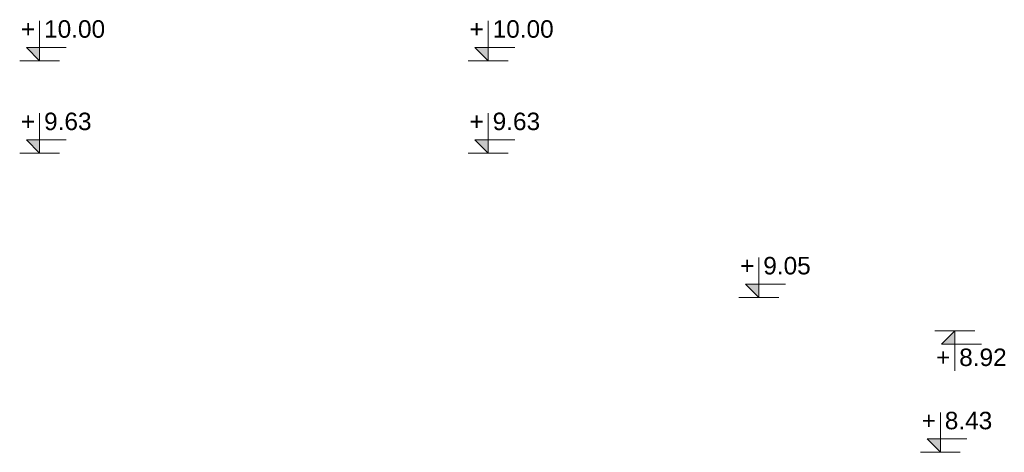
# Model space of a CAD drawing. Extents: x 3922 to 466978, y -142912 to 64503.
# Tile 29 of 62: x 393645 to 397592, y -118208 to -116475. Entities that reach past the tile are written whole.
import ezdxf
from ezdxf.enums import TextEntityAlignment as Align

# ---------------------------------------------------------------- set-up
doc = ezdxf.new("R2010")
doc.units = 0
doc.header["$LTSCALE"] = 10
doc.header["$MEASUREMENT"] = 0
doc.layers.add('RCAD_symbole graficzne', color=7, linetype='Continuous')
doc.styles.add('style1', font='arial.ttf')

msp = doc.modelspace()

# ---------------------------------------------------------------- hatches: boundary and pattern name
at = {"layer": 'RCAD_symbole graficzne'}
for points in [[(393671.2704, -116586.33227), (393724.60374, -116639.66561), (393724.60374, -116586.33227)], [(395469.60469, -116586.33227), (395522.93802, -116639.66561), (395522.93802, -116586.33227)], [(393671.2704, -116956.33227), (393724.60374, -117009.66561), (393724.60374, -116956.33227)], [(395469.60469, -116956.33227), (395522.93802, -117009.66561), (395522.93802, -116956.33227)], [(396554.56034, -117534.17477), (396607.89367, -117587.5081), (396607.89367, -117534.17477)], [(397340.09053, -117774.64151), (397393.42386, -117721.30817), (397393.42386, -117774.64151)], [(397282.22382, -118154.51999), (397335.55715, -118207.85333), (397335.55715, -118154.51999)]]:
    msp.add_hatch(color=1, dxfattribs=at).paths.add_polyline_path(points, flags=0)

# ---------------------------------------------------------------- linework, layer by layer
at = {"layer": 'RCAD_symbole graficzne', "color": 1, "lineweight": 0}
for p, q in [((393724.60374, -116639.66561), (393724.60374, -116479.66561)), ((395522.93802, -116639.66561), (395522.93802, -116479.66561)), ((393831.2704, -116586.33227), (393671.2704, -116586.33227)), ((393671.2704, -116586.33227), (393724.60374, -116639.66561)), ((395629.60469, -116586.33227), (395469.60469, -116586.33227)), ((395469.60469, -116586.33227), (395522.93802, -116639.66561)), ((393804.60374, -116639.66561), (393644.60374, -116639.66561)), ((395602.93802, -116639.66561), (395442.93802, -116639.66561)), ((393724.60374, -117009.66561), (393724.60374, -116849.66561)), ((395522.93802, -117009.66561), (395522.93802, -116849.66561)), ((393831.2704, -116956.33227), (393671.2704, -116956.33227)), ((393671.2704, -116956.33227), (393724.60374, -117009.66561)), ((395629.60469, -116956.33227), (395469.60469, -116956.33227)), ((395469.60469, -116956.33227), (395522.93802, -117009.66561)), ((393804.60374, -117009.66561), (393644.60374, -117009.66561)), ((395602.93802, -117009.66561), (395442.93802, -117009.66561)), ((396607.89367, -117587.5081), (396607.89367, -117427.5081)), ((396714.56034, -117534.17477), (396554.56034, -117534.17477)), ((396554.56034, -117534.17477), (396607.89367, -117587.5081)), ((396687.89367, -117587.5081), (396527.89367, -117587.5081)), ((397473.42386, -117721.30817), (397313.42386, -117721.30817)), ((397340.09053, -117774.64151), (397393.42386, -117721.30817)), ((397393.42386, -117721.30817), (397393.42386, -117881.30817)), ((397500.09053, -117774.64151), (397340.09053, -117774.64151)), ((397335.55715, -118207.85333), (397335.55715, -118047.85333)), ((397442.22382, -118154.51999), (397282.22382, -118154.51999)), ((397282.22382, -118154.51999), (397335.55715, -118207.85333)), ((397415.55715, -118207.85333), (397255.55715, -118207.85333))]:
    msp.add_line(p, q, dxfattribs=at)

# ---------------------------------------------------------------- texts
at = {"layer": 'RCAD_symbole graficzne', "color": 2, "style": 'style1'}
for s, p in [('10.00 ', (393742.38152, -116568.5545)), ('10.00 ', (395540.7158, -116568.5545)), ('9.63 ', (393742.38152, -116938.5545)), ('9.63 ', (395540.7158, -116938.5545)), ('9.05 ', (396625.67145, -117516.39699)), ('8.43 ', (397353.33493, -118136.74221))]:
    msp.add_text(s, height=70, dxfattribs=at).set_placement(p, align=Align.BOTTOM_LEFT)
for p in [(393706.82596, -116568.5545), (395505.16024, -116568.5545), (393706.82596, -116938.5545), (395505.16024, -116938.5545), (396590.1159, -117516.39699), (397317.77937, -118136.74221)]:
    msp.add_text('+', height=70, dxfattribs=at).set_placement(p, align=Align.BOTTOM_RIGHT)
msp.add_text('+', height=70, dxfattribs=at).set_placement((397375.64608, -117792.41929), align=Align.TOP_RIGHT)
msp.add_text('8.92 ', height=70, dxfattribs=at).set_placement((397411.20164, -117792.41929), align=Align.TOP_LEFT)

doc.saveas('drawing.dxf')
